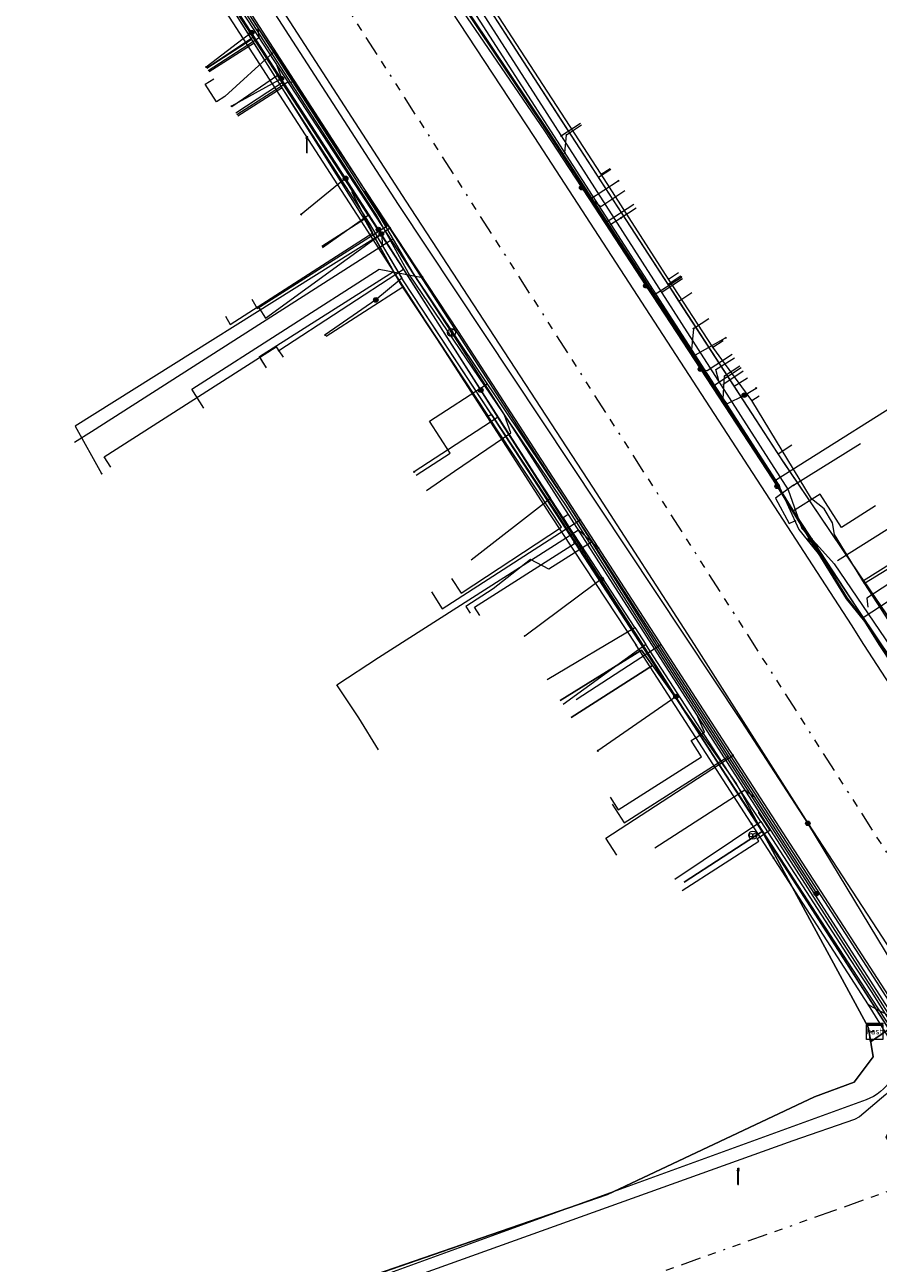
# Model space of a CAD drawing. Header units: metres. Extents: x 154975 to 155642, y 461260 to 461877.
# Tile 65 of 95: x 155255 to 155297, y 461719 to 461781. Entities that reach past the tile are written whole.
import ezdxf
from ezdxf.enums import TextEntityAlignment as Align
from ezdxf.lldxf.tags import DXFTag

# ---------------------------------------------------------------- set-up
doc = ezdxf.new("R2010")
doc.units = ezdxf.units.M
doc.linetypes.add('RI-OVERIG-SO', pattern=[17, 5, -2, 2, -2, 0, -2, 2, -2])
for name, color, linetype, lineweight, true_color in [('B-WE-KL-DATA-G', 3, 'KL-DATA-SO', 18, 0x00ff00), ('B-WE-KL-DATA_DUCT-G', 3, 'Continuous', 18, 0x00ff00), ('B-WE-KL-DATA_HULPSTUK-S', 3, 'Continuous', 18, 0x00ff00), ('B-WE-KL-DATA_KABELBED-G', 3, 'Continuous', 18, 0x00ff00), ('B-WE-KL-ET_LS-G', 1, 'KL-LS-SO', 18, 0xff0000), ('B-WE-KL-ET_LS-S', 1, 'Continuous', 18, 0xff0000), ('B-WE-KL-ET_LS_HULPSTUK-S', 1, 'Continuous', 18, 0xff0000), ('B-WE-KL-ET_MS-G', 1, 'KL-MS-SO', 18, 0xff0000), ('B-WE-KL-GAS_LD-G', 30, 'KL-GAS_LD-SO', 18, 0xff7f00), ('B-WE-KL-GAS_LD_HULPSTUK-S', 30, 'Continuous', 18, 0xff7f00), ('B-WE-KL-WATER-G', 5, 'KL-WATER-SO', 18, 0x0000ff), ('B-WE-KL-WATER_HULPSTUK-S', 5, 'Continuous', 18, 0x0000ff), ('B-WE-RI-VRIJVERVAL-G', 6, 'RI-OVERIG-SO', 18, 0xff00ff), ('V-WE-KL-WATER-G', 5, 'V-KL-WATER-SO', 18, 0x0000ff)]:
    doc.layers.add(name, color=color, linetype=linetype, lineweight=lineweight, true_color=true_color)
doc.styles.add('NLCS-ISO', font='NLCS-ISO.ttf')
tags = doc.linetypes.add('KL-DATA-SO', pattern='A,4,-1,[101,NLCS.SHX,S=0.5,R=0,X=0,Y=0],-1,4,-1,["D",Standard,S=1,R=0,X=-0.25,Y=-0.5],-1.5', length=12.5).pattern_tags.tags
tags[18] = DXFTag(74, 10)
tags = doc.linetypes.add('KL-GAS_LD-SO', pattern='A,4,-1,[69,NLCS.SHX,S=0.5,R=0,X=0,Y=0],-1,4,-1,["L",Standard,S=1,R=0,X=0.25,Y=-0.5],-2', length=13).pattern_tags.tags
tags[18] = DXFTag(74, 10)
tags = doc.linetypes.add('KL-LS-SO', pattern='A,4,-1,[103,NLCS.SHX,S=0.75,R=0,X=0,Y=0],-1,4,-1,["L",Standard,S=1,R=0,X=0,Y=-0.5],-2', length=13).pattern_tags.tags
tags[18] = DXFTag(74, 10)
tags = doc.linetypes.add('KL-MS-SO', pattern='A,4,-1,[103,NLCS.SHX,S=0.75,R=0,X=0,Y=0],-1,4,-1,["M",Standard,S=1,R=0,X=0,Y=-0.5],-2', length=13).pattern_tags.tags
tags[18] = DXFTag(74, 10)
doc.linetypes.add('KL-WATER-SO', pattern='A,7,-0.5,[168,NLCS.SHX,S=0.75,R=0,X=0.75,Y=0],-2', length=9.5)
doc.linetypes.add('V-KL-WATER-SO', pattern='A,3.5,[24,NLCS.SHX,S=0.5,R=0,X=0,Y=0],3.5,-0.5,[168,NLCS.SHX,S=0.75,R=0,X=0.75,Y=0],-2', length=9.5)

# ---------------------------------------------------------------- blocks, each defined once
blk = doc.blocks.new('SKL-WTB_HULP_BLAASGAT-SO')
at = {"color": 0, "linetype": 'ByBlock', "lineweight": 18}
for points in [[(0.4, 0.73), (-0.4, 0.09)], [(-0.4, 0.73), (0.4, 0.09)], [(0, 0.41), (0, -0.87)]]:
    blk.add_lwpolyline(points, dxfattribs=at)
blk.add_circle((0, 0), 1, dxfattribs=at)
at = {"color": 0, "linetype": 'ByBlock', "lineweight": 18, "style": 'NLCS-ISO', "flags": 1}
for tag, p in [('TYPE', (1.5, 0)), ('OMSCHRIJVING', (1.5, -3)), ('LABEL', (1.5, -1.5))]:
    blk.add_attdef(tag, p, '', height=1, dxfattribs=at)
blk = doc.blocks.new('SKL-WTB_HULP_MOF-SO')
at = {"linetype": 'ByBlock', "lineweight": 18}
h = blk.add_hatch(color=0, dxfattribs=at)
h.dxf.hatch_style = 1
h.paths.add_polyline_path([(-0.5625, 0, 1), (0.5625, 0, 1)])
at = {"color": 0, "linetype": 'ByBlock', "lineweight": 18}
blk.add_circle((0, 0), 0.5625, dxfattribs=at)
at = {"color": 0, "linetype": 'ByBlock', "lineweight": 18, "style": 'NLCS-ISO', "flags": 1}
for tag, p in [('TYPE', (1.5, 0)), ('OMSCHRIJVING', (1.5, -3)), ('LABEL', (1.5, -1.5))]:
    blk.add_attdef(tag, p, '', height=1, dxfattribs=at)
blk = doc.blocks.new('SKL-WTB_HULP_OVERLENGTE-SO')
at = {"color": 0, "linetype": 'ByBlock', "lineweight": 18}
for centre, radius in [((0, 0), 1), ((-0.42, 0), 0.417), ((0.42, 0), 0.417)]:
    blk.add_circle(centre, radius, dxfattribs=at)
at = {"color": 0, "linetype": 'ByBlock', "lineweight": 18, "style": 'NLCS-ISO', "flags": 1}
for tag, p in [('TYPE', (1.5, 0)), ('OMSCHRIJVING', (1.5, -3)), ('LABEL', (1.5, -1.5))]:
    blk.add_attdef(tag, p, '', height=1, dxfattribs=at)
blk = doc.blocks.new('SKL-WTB_HULP_KAST-SO')
at = {"color": 0, "linetype": 'ByBlock', "lineweight": 18}
for points in [[(-2, 2), (2, 2), (2, 1.68), (-2, 1.68)], [(-2, 1.52), (2, 1.52), (2, -2), (-2, -2)]]:
    blk.add_lwpolyline(points, close=True, dxfattribs=at)
at = {"color": 0, "linetype": 'ByBlock', "lineweight": 18, "style": 'NLCS-ISO'}
blk.add_text('kast', height=1.5, dxfattribs=at).set_placement((0, 0), align=Align.MIDDLE_CENTER)
at = {"color": 0, "linetype": 'ByBlock', "lineweight": 18, "style": 'NLCS-ISO', "flags": 1}
for tag, p in [('TYPE', (2.5, 0)), ('OMSCHRIJVING', (2.5, -3)), ('LABEL', (2.5, -1.5))]:
    blk.add_attdef(tag, p, '', height=1, dxfattribs=at)
blk = doc.blocks.new('SKL-WTB_HULP_OVERIG-SO')
at = {"color": 0, "linetype": 'ByBlock', "lineweight": 18}
for points in [[(-0.14, 0.14), (0.14, -0.14)], [(0.14, 0.14), (-0.14, -0.14)]]:
    blk.add_lwpolyline(points, dxfattribs=at)
at = {"color": 0, "linetype": 'ByBlock', "lineweight": 18, "style": 'NLCS-ISO', "flags": 1}
for tag, p in [('TYPE', (1.5, 0)), ('OMSCHRIJVING', (1.5, -3)), ('LABEL', (1.5, -1.5))]:
    blk.add_attdef(tag, p, '', height=1, dxfattribs=at)
blk = doc.blocks.new('SKL-ET_LS_MAST-SO')
for p, q in [((-0.05, 2.07), (0.05, 2.07)), ((-0.05, -2), (0.05, -2))]:
    blk.add_line(p, q)
for points in [[(-0.18, 1.76), (-0.22, 1.76), (-0.22, 1.84), (-0.18, 1.84), (-0.18, 1.79)], [(-0.18, 1.49), (-0.22, 1.49), (-0.22, 1.57), (-0.18, 1.57), (-0.18, 1.52)], [(-0.18, 1.79), (-0.05, 1.79)], [(-0.18, 1.76), (-0.05, 1.76)], [(-0.18, 1.52), (-0.05, 1.52)], [(-0.18, 1.49), (-0.05, 1.49)], [(-0.05, -2), (-0.05, 2.07)], [(0.05, -2), (0.05, 2.07)], [(0.18, 1.92), (0.05, 1.92)], [(0.18, 1.89), (0.05, 1.89)], [(0.18, 1.66), (0.05, 1.66)], [(0.18, 1.63), (0.05, 1.63)], [(0.18, 1.39), (0.05, 1.39)], [(0.18, 1.36), (0.05, 1.36)], [(0.18, 1.89), (0.22, 1.89), (0.22, 1.97), (0.18, 1.97), (0.18, 1.92)], [(0.18, 1.63), (0.22, 1.63), (0.22, 1.71), (0.18, 1.71), (0.18, 1.66)], [(0.18, 1.36), (0.22, 1.36), (0.22, 1.44), (0.18, 1.44), (0.18, 1.39)]]:
    blk.add_lwpolyline(points)

msp = doc.modelspace()

# ---------------------------------------------------------------- linework, layer by layer
at = {"layer": 'B-WE-KL-DATA-G', "ltscale": 0.2, "flags": 128}
for points in [[(155297.024, 461730.873), (155296.747, 461730.825), (155296.704, 461731.073), (155291.469, 461740.747), (155290.017, 461743.011), (155281.253, 461756.564), (155273.746, 461767.971), (155272.067, 461770.819), (155267.744, 461777.522), (155259.031, 461791.413), (155252.467, 461801.182), (155244.53, 461813.073), (155237.817, 461823.337), (155232.08, 461832.409), (155230.027, 461836.257), (155229.4, 461835.935), (155210.6, 461828.298), (155207.22, 461828.129), (155193.544, 461822.993), (155193.65, 461822.712)], [(155297.024, 461730.873), (155296.747, 461730.825), (155296.704, 461731.073), (155291.469, 461740.747), (155290.017, 461743.011), (155281.253, 461756.564), (155273.746, 461767.971), (155272.067, 461770.819), (155267.744, 461777.522), (155259.031, 461791.413), (155254.799, 461797.711), (155252.635, 461796.306)], [(155297.024, 461730.873), (155296.747, 461730.825), (155296.704, 461731.073), (155291.469, 461740.747), (155290.017, 461743.011), (155281.253, 461756.564), (155273.746, 461767.971), (155272.067, 461770.819), (155267.744, 461777.522), (155259.031, 461791.413), (155258.037, 461792.892), (155255.796, 461791.437)], [(155297.024, 461730.873), (155296.747, 461730.825), (155296.704, 461731.073), (155291.469, 461740.747), (155290.017, 461743.011), (155281.253, 461756.564), (155273.746, 461767.971), (155272.067, 461770.819), (155267.744, 461777.522), (155261.374, 461787.678), (155259.056, 461786.181)], [(155297.024, 461730.873), (155296.747, 461730.825), (155296.828, 461730.358), (155306.8, 461737.229), (155298.529, 461750), (155298.4, 461750.318), (155292.53, 461758.996), (155281.638, 461775.787), (155274.345, 461787.086), (155276.063, 461788.205)], [(155283.51, 461773.239), (155274.712, 461786.79), (155274.558, 461787.026), (155276.115, 461788.116)], [(155297.024, 461730.873), (155296.747, 461730.825), (155296.704, 461731.073), (155291.469, 461740.747), (155290.017, 461743.011), (155281.253, 461756.564), (155273.746, 461767.971), (155272.067, 461770.819), (155267.744, 461777.522), (155262.704, 461785.558), (155260.413, 461784.079)], [(155262.598, 461785.736), (155266.167, 461780.21), (155266.301, 461780.004)], [(155266.301, 461780.004), (155264.022, 461778.489)], [(155297.024, 461730.873), (155296.747, 461730.825), (155296.704, 461731.073), (155291.469, 461740.747), (155290.017, 461743.011), (155281.253, 461756.564), (155273.746, 461767.971), (155272.067, 461770.819), (155267.744, 461777.522), (155266.36, 461779.73), (155264.144, 461778.299)], [(155266.301, 461780.004), (155267.526, 461778.116)], [(155267.526, 461778.116), (155265.256, 461776.576)], [(155271.998, 461771.224), (155267.526, 461778.116)], [(155297.024, 461730.873), (155296.747, 461730.825), (155296.704, 461731.073), (155291.469, 461740.747), (155290.017, 461743.011), (155281.253, 461756.564), (155273.746, 461767.971), (155272.067, 461770.819), (155267.744, 461777.522), (155265.556, 461776.112)], [(155297.024, 461730.873), (155296.747, 461730.825), (155296.828, 461730.358), (155306.8, 461737.229), (155298.529, 461750), (155298.4, 461750.318), (155292.53, 461758.996), (155283.38, 461773.102), (155283.982, 461773.497)], [(155283.51, 461773.239), (155283.955, 461773.531)], [(155286.845, 461768.061), (155283.51, 461773.239)], [(155269.745, 461769.623), (155271.998, 461771.224)], [(155271.998, 461771.224), (155273.741, 461768.537)], [(155297.024, 461730.873), (155296.747, 461730.825), (155296.704, 461731.073), (155291.469, 461740.747), (155290.017, 461743.011), (155281.253, 461756.564), (155278.097, 461761.36), (155277.922, 461761.289), (155273.557, 461767.896), (155271.983, 461770.765), (155271.818, 461771.027), (155269.712, 461769.665)], [(155266.97, 461763.667), (155266.634, 461764.225), (155273.258, 461768.442), (155273.557, 461767.896), (155277.922, 461761.289), (155278.097, 461761.36), (155281.253, 461756.564), (155290.017, 461743.011), (155291.469, 461740.747), (155296.704, 461731.073), (155296.747, 461730.825), (155297.024, 461730.873)], [(155273.741, 461768.537), (155267.582, 461764.517)], [(155273.741, 461768.537), (155273.828, 461768.403), (155280.358, 461758.217), (155281.016, 461757.217)], [(155297.024, 461730.873), (155296.747, 461730.825), (155296.828, 461730.358), (155306.8, 461737.229), (155298.529, 461750), (155298.4, 461750.318), (155292.53, 461758.996), (155286.816, 461767.805), (155287.444, 461768.219)], [(155286.845, 461768.061), (155287.332, 461768.381)], [(155297.024, 461730.873), (155296.747, 461730.825), (155296.704, 461731.073), (155291.469, 461740.747), (155290.017, 461743.011), (155281.253, 461756.564), (155278.097, 461761.36), (155277.922, 461761.289), (155273.717, 461767.653), (155269.929, 461765.217)], [(155289.03, 461764.696), (155286.845, 461768.061)], [(155297.024, 461730.873), (155296.747, 461730.825), (155296.828, 461730.358), (155306.8, 461737.229), (155298.529, 461750), (155298.4, 461750.318), (155292.53, 461758.996), (155287.356, 461766.972), (155287.989, 461767.388)], [(155289.03, 461764.696), (155289.532, 461765.026)], [(155259.281, 461758.753), (155258.951, 461759.266), (155267.461, 461764.702), (155267.582, 461764.517)], [(155267.582, 461764.517), (155267.793, 461764.196)], [(155290.955, 461762.051), (155289.03, 461764.696)], [(155297.024, 461730.873), (155296.747, 461730.825), (155296.828, 461730.358), (155306.8, 461737.229), (155298.529, 461750), (155298.4, 461750.318), (155292.53, 461758.996), (155290.088, 461762.76), (155290.741, 461763.183)], [(155290.955, 461762.051), (155291.325, 461762.293)], [(155296.523, 461753.005), (155295.044, 461755.429), (155294.942, 461756.008), (155294.532, 461756.709), (155293.897, 461757.197), (155290.955, 461762.051)], [(155276.125, 461753.258), (155276.596, 461752.529), (155281.549, 461755.801), (155277.922, 461761.289), (155278.097, 461761.36), (155281.253, 461756.564), (155290.017, 461743.011), (155291.469, 461740.747), (155296.704, 461731.073), (155296.747, 461730.825), (155297.024, 461730.873)], [(155281.016, 461757.217), (155277.089, 461754.165)], [(155285.177, 461750.832), (155282.843, 461754.433), (155281.016, 461757.217)], [(155297.024, 461730.873), (155296.747, 461730.825), (155296.828, 461730.358), (155306.8, 461737.229), (155298.529, 461750), (155298.4, 461750.318), (155296.482, 461753.153), (155299.435, 461755.021)], [(155299.541, 461754.853), (155296.523, 461753.005)], [(155296.523, 461753.005), (155296.529, 461752.995), (155299.75, 461748.016)], [(155280.845, 461748.257), (155285.177, 461750.832)], [(155285.177, 461750.832), (155285.715, 461750.001)], [(155297.024, 461730.873), (155296.747, 461730.825), (155296.828, 461730.358), (155306.8, 461737.229), (155298.529, 461750), (155298.4, 461750.318), (155298.967, 461750.689)], [(155285.715, 461750.001), (155281.628, 461747.026)], [(155291.394, 461741.239), (155290.975, 461741.886), (155285.715, 461750.001)], [(155288.109, 461750), (155293.722, 461741.155), (155317.609, 461704.505), (155347.881, 461658.297), (155347.434, 461655.514), (155350.091, 461651.137), (155376.202, 461612.756), (155397.767, 461579.618), (155399.429, 461577.314)], [(155281.493, 461747.23), (155285.511, 461749.717), (155287.459, 461746.968), (155290.017, 461743.011), (155291.469, 461740.747), (155296.704, 461731.073), (155296.747, 461730.825), (155297.024, 461730.873)], [(155282.033, 461746.391), (155286.053, 461748.952), (155287.459, 461746.968), (155290.017, 461743.011), (155291.469, 461740.747), (155296.704, 461731.073), (155296.747, 461730.825), (155297.024, 461730.873)], [(155302.475, 461745.31), (155301.835, 461744.896), (155306.8, 461737.229), (155296.828, 461730.358), (155296.747, 461730.825), (155297.024, 461730.873)], [(155291.394, 461741.239), (155294.94, 461735.773), (155295.815, 461734.425), (155296.847, 461732.834), (155298.209, 461730.686), (155298.476, 461730.265), (155298.952, 461729.543), (155298.599, 461729.09), (155298.5, 461728.939), (155298.135, 461728.387), (155297.813, 461727.965), (155297.57, 461727.74), (155296.274, 461726.649), (155296.036, 461726.508), (155292.983, 461725.45), (155266.823, 461716.069), (155253.49, 461711.416), (155249.526, 461710.003)], [(155287.157, 461738.393), (155291.394, 461741.239)], [(155287.612, 461738.237), (155291.469, 461740.747), (155296.704, 461731.073), (155296.747, 461730.825), (155297.024, 461730.873)], [(155297.024, 461730.873), (155296.747, 461730.825), (155296.828, 461730.358), (155306.8, 461737.229), (155304.995, 461740.016), (155305.656, 461740.448)], [(155297.024, 461730.873), (155296.747, 461730.825), (155296.828, 461730.358), (155306.8, 461737.229), (155305.321, 461739.512), (155305.984, 461739.946)], [(155297.024, 461730.873), (155296.747, 461730.825), (155296.828, 461730.358), (155306.8, 461737.229), (155308.553, 461734.522), (155309.236, 461734.968)], [(155297.024, 461730.873), (155296.747, 461730.825), (155296.828, 461730.358), (155306.8, 461737.229), (155312.035, 461729.145), (155315.279, 461731.266)], [(155297.024, 461730.873), (155296.747, 461730.825), (155296.958, 461729.604), (155296.02, 461728.353), (155294.051, 461727.64), (155283.829, 461722.811), (155256.02, 461713.217), (155212.506, 461697.469), (155210.172, 461703.877), (155207.174, 461709.766), (155208.307, 461710.177)], [(155297.024, 461730.873), (155296.747, 461730.825), (155296.958, 461729.604), (155296.02, 461728.353), (155294.051, 461727.64), (155283.829, 461722.811), (155256.02, 461713.217), (155223.739, 461701.534), (155221.633, 461707.28)], [(155297.024, 461730.873), (155296.747, 461730.825), (155296.958, 461729.604), (155296.02, 461728.353), (155294.051, 461727.64), (155283.829, 461722.811), (155256.02, 461713.217), (155227.485, 461702.89), (155225.156, 461709.278)], [(155228.478, 461710.503), (155228.705, 461709.883), (155228.132, 461709.676), (155230.228, 461703.883), (155256.02, 461713.217), (155283.829, 461722.811), (155294.051, 461727.64), (155296.02, 461728.353), (155296.958, 461729.604), (155296.747, 461730.825), (155297.024, 461730.873)], [(155297.024, 461730.873), (155296.747, 461730.825), (155296.958, 461729.604), (155296.02, 461728.353), (155294.051, 461727.64), (155283.829, 461722.811), (155256.02, 461713.217), (155240.695, 461707.671), (155238.704, 461713.514)], [(155242.134, 461714.759), (155242.249, 461714.442), (155243.002, 461714.716), (155244.995, 461709.227), (155256.02, 461713.217), (155283.829, 461722.811), (155294.051, 461727.64), (155296.02, 461728.353), (155296.958, 461729.604), (155296.747, 461730.825), (155297.024, 461730.873)], [(155249.773, 461718.19), (155249.98, 461717.62), (155250.548, 461717.825), (155252.655, 461711.999), (155256.02, 461713.217), (155283.829, 461722.811), (155294.051, 461727.64), (155296.02, 461728.353), (155296.958, 461729.604), (155296.747, 461730.825), (155297.024, 461730.873)]]:
    msp.add_lwpolyline(points, dxfattribs=at)
at = {"layer": 'B-WE-KL-DATA_DUCT-G', "ltscale": 0.2, "flags": 128}
msp.add_lwpolyline([(155257.38, 461703.639), (155259.263, 461704.307), (155266.741, 461707.131), (155267.484, 461707.407), (155277.377, 461711.051), (155277.475, 461710.772), (155288.212, 461715.024), (155299.054, 461718.999), (155300.487, 461719.334), (155300.835, 461720.586), (155297.594, 461725.636), (155299.095, 461728.854), (155291.469, 461740.747), (155287.459, 461746.968), (155278.097, 461761.36), (155273.746, 461767.971), (155272.067, 461770.819), (155267.744, 461777.522), (155261.374, 461787.678), (155258.037, 461792.892), (155254.656, 461797.924), (155252.533, 461801.265), (155248.441, 461807.422)], dxfattribs=at)
msp.add_lwpolyline([(155257.38, 461703.639), (155259.263, 461704.307), (155266.741, 461707.131), (155267.484, 461707.407), (155277.377, 461711.051), (155277.475, 461710.772), (155288.212, 461715.024), (155299.054, 461718.999), (155300.487, 461719.334), (155300.835, 461720.586), (155297.594, 461725.636), (155299.095, 461728.854), (155291.469, 461740.747), (155287.459, 461746.968), (155278.097, 461761.36), (155273.746, 461767.971), (155272.067, 461770.819), (155267.744, 461777.522), (155261.374, 461787.678), (155258.037, 461792.892), (155254.656, 461797.924), (155252.533, 461801.265), (155248.441, 461807.422)], dxfattribs=at)
at = {"layer": 'B-WE-KL-DATA_KABELBED-G', "ltscale": 0.2, "flags": 128}
for points in [[(155241.175, 461842.978), (155243.305, 461839.512), (155251.007, 461826.663), (155254.761, 461819.718), (155260.711, 461806.664), (155266.751, 461796.417), (155271.786, 461787.902), (155271.814, 461787.86), (155272.773, 461786.39), (155280.213, 461775.055), (155295.858, 461750.965), (155296.481, 461750), (155298.643, 461746.653), (155298.857, 461746.322), (155305.085, 461736.681), (155306.215, 461734.984), (155306.8, 461734.106), (155309.182, 461729.893), (155323.691, 461707.212)], [(155232.95, 461831.224), (155233.518, 461830.282), (155237.734, 461823.281), (155237.753, 461823.253), (155237.887, 461823.053), (155241.906, 461817.049), (155245.342, 461811.918), (155245.414, 461811.811), (155251.292, 461802.596), (155256.924, 461793.766), (155259.096, 461790.36), (155261.07, 461787.301), (155262.721, 461784.744), (155265.829, 461779.929), (155267.256, 461777.718), (155270.486, 461772.714), (155271.815, 461770.655), (155272.226, 461770.018), (155273.531, 461767.992), (155278.041, 461760.993), (155280.999, 461756.403), (155283.232, 461753.011), (155285.238, 461749.963)], [(155298.194, 461729.699), (155298.194, 461729.804), (155298.183, 461729.996), (155298.156, 461730.187), (155298.115, 461730.376), (155298.058, 461730.56), (155297.987, 461730.739), (155297.902, 461730.912), (155297.803, 461731.078), (155297.278, 461731.886), (155296.841, 461732.558), (155288.59, 461745.251), (155287.208, 461747.421), (155285.566, 461750), (155283.515, 461753.221), (155278.413, 461761.236), (155277.562, 461762.573), (155272.652, 461770.286), (155272.652, 461770.286), (155272.05, 461771.231), (155263.136, 461785.058), (155261.506, 461787.586), (155261.185, 461788.083), (155252.462, 461801.614)], [(155272.067, 461788.094), (155273.055, 461786.589), (155273.676, 461785.681), (155280.714, 461775.385), (155282.552, 461772.576), (155282.935, 461771.991), (155285.724, 461767.727), (155286.051, 461767.229), (155288.42, 461763.607), (155296.41, 461751.395), (155297.348, 461750), (155298.041, 461748.97), (155299.306, 461747.088), (155302.298, 461742.64), (155306.553, 461736.312), (155307.066, 461735.549), (155307.066, 461735.548)], [(155283.38, 461773.102), (155274.345, 461787.086), (155276.063, 461788.205)], [(155266.36, 461779.73), (155262.704, 461785.558)], [(155266.242, 461780.24), (155265.829, 461779.929), (155263.99, 461778.542)], [(155266.36, 461779.73), (155264.144, 461778.299)], [(155267.744, 461777.522), (155266.36, 461779.73)], [(155267.707, 461777.967), (155267.256, 461777.718), (155265.239, 461776.606)], [(155267.744, 461777.522), (155265.556, 461776.112)], [(155278.097, 461761.36), (155273.746, 461767.971), (155272.067, 461770.819), (155267.744, 461777.522)], [(155271.818, 461771.027), (155267.744, 461777.522)], [(155270.883, 461773.037), (155270.486, 461772.714), (155268.691, 461771.258)], [(155283.38, 461773.102), (155283.982, 461773.497)], [(155286.816, 461767.805), (155283.38, 461773.102)], [(155282.552, 461772.576), (155282.935, 461771.991), (155284.356, 461772.919)], [(155271.818, 461771.027), (155269.712, 461769.665)], [(155273.258, 461768.442), (155271.818, 461771.027)], [(155272.652, 461770.286), (155272.226, 461770.018), (155257.528, 461760.78), (155258.83, 461758.442)], [(155272.652, 461770.286), (155272.652, 461770.286), (155272.714, 461769.699), (155273.665, 461768.104), (155273.531, 461767.992), (155272.375, 461767.029)], [(155266.72, 461764.083), (155266.634, 461764.225), (155273.258, 461768.442)], [(155273.717, 461767.653), (155273.258, 461768.442)], [(155285.724, 461767.727), (155286.051, 461767.229), (155287.478, 461768.158)], [(155286.816, 461767.805), (155287.444, 461768.219)], [(155273.717, 461767.653), (155269.929, 461765.217)], [(155277.922, 461761.289), (155273.717, 461767.653)], [(155287.356, 461766.972), (155286.816, 461767.805)], [(155272.375, 461767.029), (155269.875, 461765.295)], [(155287.356, 461766.972), (155287.989, 461767.388)], [(155290.088, 461762.76), (155287.356, 461766.972)], [(155288.42, 461763.607), (155288.168, 461764.308), (155289.66, 461765.154)], [(155266.97, 461763.667), (155266.72, 461764.083)], [(155288.42, 461763.607), (155289.723, 461761.885), (155290.588, 461762.322)], [(155290.088, 461762.76), (155290.741, 461763.183)], [(155292.257, 461759.416), (155290.088, 461762.76)], [(155290.588, 461762.322), (155291.17, 461762.669)], [(155292.048, 461758.071), (155300.098, 461763.143), (155300.258, 461762.889)], [(155277.562, 461762.573), (155278.413, 461761.236), (155278.041, 461760.993), (155274.27, 461758.53)], [(155277.922, 461761.289), (155278.097, 461761.36)], [(155278.097, 461761.36), (155287.459, 461746.968)], [(155276.125, 461753.258), (155276.596, 461752.529), (155281.549, 461755.801), (155277.922, 461761.289)], [(155292.257, 461759.416), (155292.928, 461759.857)], [(155296.482, 461753.153), (155292.257, 461759.416)], [(155296.482, 461753.153), (155299.435, 461755.021)], [(155283.515, 461753.221), (155283.232, 461753.011), (155279.736, 461750.413)], [(155296.482, 461753.153), (155298.4, 461750.318)], [(155296.715, 461732.184), (155286.981, 461747.263), (155285.238, 461749.963)], [(155286.053, 461748.952), (155285.511, 461749.717), (155281.493, 461747.23)], [(155286.053, 461748.952), (155282.033, 461746.391)], [(155286.053, 461748.952), (155287.459, 461746.968)], [(155287.209, 461747.421), (155287.208, 461747.421), (155286.981, 461747.263), (155283.346, 461744.736)], [(155287.459, 461746.968), (155290.185, 461743.119), (155291.469, 461740.747)], [(155287.459, 461746.968), (155291.469, 461740.747)], [(155291.469, 461740.747), (155287.612, 461738.237)], [(155291.469, 461740.747), (155296.704, 461731.073), (155296.747, 461730.825)], [(155291.469, 461740.747), (155297.731, 461730.98)], [(155296.715, 461732.184), (155297.278, 461731.886), (155297.724, 461731.65), (155298.733, 461730.038), (155304.852, 461720.262), (155305.987, 461718.449)], [(155298.93, 461728.62), (155298.371, 461729.52), (155298.241, 461729.729), (155298.194, 461729.804), (155296.715, 461732.184)], [(155296.747, 461730.825), (155297.024, 461730.873)], [(155296.747, 461730.825), (155296.828, 461730.358)], [(155296.828, 461730.358), (155297.731, 461730.98)], [(155296.828, 461730.358), (155296.958, 461729.604), (155296.02, 461728.353), (155294.051, 461727.64), (155283.829, 461722.811), (155252.655, 461711.999)], [(155298.194, 461729.699), (155298.18, 461729.492), (155298.149, 461729.287), (155298.1, 461729.086), (155298.034, 461728.889), (155297.951, 461728.699), (155297.853, 461728.517), (155297.739, 461728.343), (155297.611, 461728.18), (155297.47, 461728.029), (155297.316, 461727.89), (155297.15, 461727.765), (155296.975, 461727.654), (155296.791, 461727.559), (155296.599, 461727.48), (155252.919, 461711.599)]]:
    msp.add_lwpolyline(points, dxfattribs=at)
at = {"layer": 'B-WE-KL-ET_LS-G', "ltscale": 0.2, "flags": 128}
for points in [[(155229.023, 461838.281), (155229.758, 461838.765), (155242.873, 461818.84), (155246.957, 461812.831), (155252.731, 461803.98), (155258.159, 461807.521), (155273.279, 461786.734), (155280.927, 461775.321), (155291.819, 461758.53), (155295.662, 461752.287), (155296.567, 461751.155), (155297.272, 461750.027), (155310.198, 461730.469), (155325.025, 461707.76), (155326.006, 461706.115), (155331.737, 461697.091), (155337.791, 461688.192), (155341.722, 461682.232), (155352.655, 461665.057), (155353.823, 461663.545), (155359.279, 461655.016), (155370.099, 461639.269), (155378.376, 461625.864), (155385.514, 461614.858), (155394.094, 461601.714), (155399.192, 461593.635), (155412.291, 461574.206), (155421.138, 461559.576), (155421.984, 461558.216), (155431.813, 461544.148), (155438.912, 461535.339), (155448.615, 461522.615), (155448.9, 461522.531), (155451.753, 461520.209), (155455.621, 461516.902), (155463.594, 461506.267), (155471.478, 461496.941), (155474.878, 461492.079), (155482.353, 461482.574), (155490.259, 461472.64), (155492.956, 461469.433), (155494.883, 461469.735), (155503.931, 461456.968), (155521.037, 461434.853), (155520.714, 461434.606), (155522.913, 461430.894), (155522.77, 461430.024), (155523.09, 461429.501)], [(155265.113, 461782.699), (155265.183, 461782.683), (155265.481, 461782.223), (155265.607, 461782.112), (155265.766, 461782.057), (155265.85, 461782.054), (155266.011, 461782.095), (155272.968, 461786.53), (155273.102, 461786.564), (155273.238, 461786.549), (155273.36, 461786.487), (155273.411, 461786.442), (155273.497, 461786.324), (155280.885, 461775.293), (155291.777, 461758.503), (155293.83, 461755.167)], [(155293.722, 461741.155), (155290.46, 461746.192), (155273.496, 461771.74), (155266.128, 461783.154)], [(155265.113, 461782.699), (155272.572, 461771.144), (155274.23, 461768.328), (155281.841, 461756.944), (155286.23, 461750), (155294.148, 461737.679)], [(155264.098, 461778.374), (155266.616, 461780.001), (155266.567, 461780.446)], [(155265.508, 461776.189), (155268.028, 461777.814), (155268.278, 461777.796)], [(155266.244, 461767.06), (155266.518, 461766.612), (155272.933, 461770.688), (155271.86, 461772.376), (155271.779, 461772.372)], [(155284.685, 461772.417), (155283.495, 461771.637), (155283.072, 461771.958), (155283.055, 461771.947)], [(155285.123, 461771.749), (155283.763, 461770.856)], [(155258.327, 461760.528), (155273.215, 461770.053)], [(155289.985, 461764.336), (155288.754, 461763.529), (155288.478, 461763.587)], [(155290.423, 461763.667), (155289.023, 461762.748)], [(155274.379, 461758.362), (155276.059, 461759.447), (155275.028, 461761.043), (155277.872, 461762.88)], [(155257.484, 461759.989), (155258.327, 461760.528)], [(155297.075, 461756.845), (155295.384, 461755.777), (155294.339, 461757.432), (155292.969, 461756.567)], [(155283.034, 461755.056), (155280.926, 461753.712), (155280.021, 461754.203), (155278.178, 461752.739), (155276.828, 461751.877)], [(155293.83, 461755.167), (155295.621, 461752.258), (155296.526, 461751.126), (155297.23, 461750), (155310.143, 461730.462), (155309.815, 461729.501), (155313.357, 461724.244), (155324.03, 461707.916), (155324.993, 461707.716), (155325.963, 461706.089), (155331.695, 461697.064), (155337.887, 461687.954), (155341.68, 461682.205), (155352.614, 461665.028), (155353.751, 461663.556), (155355.041, 461661.548), (155359.237, 461654.988), (155370.057, 461639.242), (155378.334, 461625.837), (155382.898, 461618.8), (155386.238, 461613.658), (155393.725, 461602.189), (155399.292, 461593.398), (155412.247, 461574.182), (155412.939, 461572.523), (155413.206, 461572.115)], [(155298.954, 461752.712), (155298.845, 461752.879), (155296.401, 461751.283)], [(155276.828, 461751.877), (155277.041, 461751.538)], [(155284.05, 461742.109), (155284.641, 461741.181), (155289.789, 461744.462)], [(155286.162, 461739.946), (155290.618, 461742.803), (155291.039, 461742.479), (155291.056, 461742.49)], [(155314.531, 461706.996), (155313.245, 461708.894), (155293.722, 461741.155)]]:
    msp.add_lwpolyline(points, dxfattribs=at)
at = {"layer": 'B-WE-KL-ET_MS-G', "ltscale": 0.2, "flags": 128}
for points in [[(155259.031, 461792.018), (155259.769, 461790.794), (155272.485, 461771.088), (155274.062, 461768.22), (155281.757, 461756.889), (155286.109, 461750), (155298.773, 461730.299), (155305.796, 461718.812), (155307.992, 461716.225), (155315.935, 461703.411), (155322.378, 461694.033), (155328.646, 461685.224), (155339.94, 461667.764), (155350.05, 461651.11), (155350.09, 461650.828), (155350.087, 461650.686), (155350.035, 461650.406), (155349.966, 461650.224), (155349.871, 461650.055), (155349.752, 461649.901), (155349.612, 461649.766), (155349.453, 461649.652), (155346.854, 461647.934)], [(155266.172, 461783.822), (155273.86, 461771.908), (155283.091, 461757.773), (155288.109, 461750), (155293.722, 461741.155), (155317.609, 461704.505), (155347.881, 461658.297), (155347.434, 461655.514), (155350.116, 461651.096), (155350.14, 461650.83), (155350.137, 461650.682), (155350.083, 461650.391), (155350.011, 461650.203), (155349.913, 461650.027), (155349.789, 461649.868), (155349.644, 461649.727), (155347.286, 461648.159)]]:
    msp.add_lwpolyline(points, dxfattribs=at)
at = {"layer": 'B-WE-KL-GAS_LD-G', "ltscale": 0.2, "flags": 128}
for points in [[(155275.552, 461784.48), (155292.758, 461757.644), (155293.419, 461755.725), (155294.155, 461754.956), (155295.027, 461753.985), (155306.812, 461736.63), (155306.736, 461734.873), (155324.208, 461707.509), (155325.954, 461706.975), (155337.707, 461689.873), (155338.547, 461689.076), (155338.852, 461688.624), (155339.401, 461687.726), (155339.651, 461687.114), (155362.891, 461651.227), (155380.913, 461623.264), (155391.312, 461607.521), (155413.081, 461573.824)], [(155264.95, 461782.546), (155276.119, 461765.417), (155299.054, 461729.604)], [(155264.027, 461778.484), (155266.219, 461779.898)], [(155267.046, 461777.311), (155267.803, 461777.805), (155267.485, 461778.659)], [(155265.454, 461776.273), (155267.046, 461777.311)], [(155282.497, 461775.753), (155281.508, 461775.104)], [(155264.943, 461766.221), (155265.181, 461765.816), (155272.227, 461770.347), (155271.193, 461772.375)], [(155287.537, 461768.069), (155286.531, 461767.41)], [(155289.439, 461763.748), (155290.094, 461764.168)], [(155289.349, 461762.961), (155289.186, 461763.586), (155289.439, 461763.748)], [(155290.533, 461763.499), (155289.518, 461762.834)], [(155276.268, 461758.568), (155279.047, 461760.464), (155278.732, 461761.337)], [(155274.877, 461757.613), (155276.268, 461758.568)], [(155298.36, 461756.722), (155298.204, 461756.032), (155295.194, 461754.13)], [(155281.885, 461756.413), (155281.63, 461756.25), (155282.33, 461755.154)], [(155277.522, 461751.425), (155277.254, 461751.847), (155282.194, 461754.995), (155282.161, 461755.047), (155282.33, 461755.154)], [(155299.456, 461753.04), (155298.964, 461753.793), (155296.644, 461752.278), (155296.695, 461751.834)], [(155288.2, 461745.402), (155288.612, 461745.666), (155288.291, 461746.411)], [(155283.949, 461742.451), (155284.349, 461741.825), (155288.467, 461744.449), (155287.957, 461745.248), (155288.2, 461745.402)], [(155291.281, 461741.742), (155291.279, 461741.673), (155291.842, 461740.806), (155291.588, 461740.641)], [(155287.511, 461737.841), (155291.299, 461740.27), (155291.215, 461740.398), (155291.588, 461740.641)]]:
    msp.add_lwpolyline(points, dxfattribs=at)
at = {"layer": 'B-WE-KL-WATER-G', "ltscale": 0.2, "flags": 128}
for points in [[(155275.464, 461784.021), (155292.253, 461757.916), (155293.285, 461755.683), (155294.028, 461754.751), (155294.811, 461753.779), (155306.151, 461736.871), (155306.242, 461734.856), (155323.816, 461707.093), (155325.865, 461706.666), (155334.6, 461693.86)], [(155265.216, 461782.526), (155276.441, 461765.47), (155299.394, 461730.03)], [(155264.925, 461777.093), (155267.339, 461779.3)], [(155264.925, 461777.093), (155264.505, 461776.823), (155263.941, 461777.697), (155264.37, 461777.954)], [(155281.793, 461775.185), (155282.546, 461775.679)], [(155281.714, 461774.302), (155281.793, 461775.185)], [(155285.239, 461771.572), (155284.487, 461771.078)], [(155266.609, 461766.627), (155266.934, 461766.123), (155273.07, 461770.591)], [(155284.487, 461771.078), (155283.995, 461770.756)], [(155263.879, 461761.683), (155263.285, 461762.609), (155272.542, 461768.552), (155274.681, 461768.144)], [(155288.833, 461766.092), (155288.076, 461765.605)], [(155288.076, 461765.605), (155287.972, 461764.573)], [(155289.534, 461762.144), (155289.611, 461763.265)], [(155290.361, 461763.762), (155289.611, 461763.265)], [(155293.021, 461757.864), (155296.328, 461759.932)], [(155293.021, 461757.864), (155292.129, 461757.226), (155292.798, 461755.972), (155293.087, 461756.111)], [(155275.121, 461752.604), (155275.664, 461751.764), (155282.471, 461756.16)], [(155272.505, 461744.779), (155271.532, 461746.373), (155270.451, 461747.996), (155272.504, 461749.354), (155282.385, 461755.662), (155283.378, 461754.759)], [(155282.272, 461747.279), (155286.466, 461749.991)], [(155284.281, 461739.588), (155283.736, 461740.426), (155290.015, 461744.512)]]:
    msp.add_lwpolyline(points, dxfattribs=at)
at = {"layer": 'B-WE-RI-VRIJVERVAL-G', "ltscale": 0.2, "flags": 128}
for points in [[(155306.34, 461726.06), (155270, 461783)], [(155306.34, 461726.06), (155295, 461722)], [(155295, 461722), (155273.08, 461714.19)]]:
    msp.add_lwpolyline(points, dxfattribs=at)
at = {"layer": 'V-WE-KL-WATER-G', "ltscale": 0.2, "flags": 128}
for points in [[(155265.228, 461782.698), (155296.951, 461733.56)], [(155296.951, 461733.56), (155299.278, 461729.955)]]:
    msp.add_lwpolyline(points, dxfattribs=at)

# ---------------------------------------------------------------- block references
at = {"layer": 'B-WE-KL-DATA_HULPSTUK-S', "xscale": 0.2, "yscale": 0.2, "zscale": 0.2}
for name, p in [('SKL-WTB_HULP_MOF-SO', (155266.242, 461780.24)), ('SKL-WTB_HULP_OVERIG-SO', (155266.242, 461780.24)), ('SKL-WTB_HULP_OVERIG-SO', (155263.99, 461778.542)), ('SKL-WTB_HULP_MOF-SO', (155267.707, 461777.967)), ('SKL-WTB_HULP_OVERIG-SO', (155267.707, 461777.967)), ('SKL-WTB_HULP_OVERIG-SO', (155265.239, 461776.606)), ('SKL-WTB_HULP_MOF-SO', (155270.883, 461773.037)), ('SKL-WTB_HULP_OVERIG-SO', (155270.883, 461773.037)), ('SKL-WTB_HULP_MOF-SO', (155282.552, 461772.576)), ('SKL-WTB_HULP_OVERIG-SO', (155282.552, 461772.576)), ('SKL-WTB_HULP_OVERIG-SO', (155284.356, 461772.919)), ('SKL-WTB_HULP_OVERIG-SO', (155268.691, 461771.258)), ('SKL-WTB_HULP_MOF-SO', (155272.51, 461770.509)), ('SKL-WTB_HULP_MOF-SO', (155272.652, 461770.286)), ('SKL-WTB_HULP_OVERIG-SO', (155272.652, 461770.286)), ('SKL-WTB_HULP_OVERIG-SO', (155272.652, 461770.286)), ('SKL-WTB_HULP_OVERIG-SO', (155286.84, 461768.06)), ('SKL-WTB_HULP_OVERIG-SO', (155287.478, 461768.158)), ('SKL-WTB_HULP_MOF-SO', (155285.724, 461767.727)), ('SKL-WTB_HULP_OVERIG-SO', (155285.724, 461767.727)), ('SKL-WTB_HULP_MOF-SO', (155272.375, 461767.029)), ('SKL-WTB_HULP_OVERIG-SO', (155272.375, 461767.029)), ('SKL-WTB_HULP_OVERIG-SO', (155272.375, 461767.029)), ('SKL-WTB_HULP_OVERIG-SO', (155274.56, 461766.396)), ('SKL-WTB_HULP_OVERIG-SO', (155269.875, 461765.295)), ('SKL-WTB_HULP_OVERIG-SO', (155289.66, 461765.154)), ('SKL-WTB_HULP_OVERIG-SO', (155267.582, 461764.517)), ('SKL-WTB_HULP_MOF-SO', (155288.42, 461763.607)), ('SKL-WTB_HULP_OVERIG-SO', (155288.42, 461763.607)), ('SKL-WTB_HULP_OVERIG-SO', (155288.42, 461763.607)), ('SKL-WTB_HULP_MOF-SO', (155277.562, 461762.573)), ('SKL-WTB_HULP_OVERIG-SO', (155277.562, 461762.573)), ('SKL-WTB_HULP_OVERIG-SO', (155291.17, 461762.668)), ('SKL-WTB_HULP_MOF-SO', (155290.588, 461762.322)), ('SKL-WTB_HULP_OVERIG-SO', (155290.588, 461762.322)), ('SKL-WTB_HULP_OVERIG-SO', (155290.588, 461762.322)), ('SKL-WTB_HULP_OVERIG-SO', (155258.83, 461758.442)), ('SKL-WTB_HULP_OVERIG-SO', (155274.27, 461758.53)), ('SKL-WTB_HULP_OVERIG-SO', (155292.048, 461758.071)), ('SKL-WTB_HULP_MOF-SO', (155292.208, 461757.817)), ('SKL-WTB_HULP_MOF-SO', (155283.515, 461753.222)), ('SKL-WTB_HULP_OVERIG-SO', (155283.515, 461753.222)), ('SKL-WTB_HULP_OVERIG-SO', (155279.736, 461750.413)), ('SKL-WTB_HULP_OVERIG-SO', (155285.238, 461749.963)), ('SKL-WTB_HULP_OVERIG-SO', (155285.238, 461749.963)), ('SKL-WTB_HULP_MOF-SO', (155287.209, 461747.421)), ('SKL-WTB_HULP_OVERIG-SO', (155287.208, 461747.421)), ('SKL-WTB_HULP_OVERIG-SO', (155283.346, 461744.736)), ('SKL-WTB_HULP_OVERIG-SO', (155290.942, 461741.128)), ('SKL-WTB_HULP_OVERLENGTE-SO', (155291.006, 461740.569)), ('SKL-WTB_HULP_OVERIG-SO', (155292.026, 461739.447)), ('SKL-WTB_HULP_OVERIG-SO', (155296.715, 461732.184)), ('SKL-WTB_HULP_OVERIG-SO', (155296.715, 461732.184)), ('SKL-WTB_HULP_OVERIG-SO', (155296.715, 461732.184)), ('SKL-WTB_HULP_KAST-SO', (155297.024, 461730.873))]:
    msp.add_blockref(name, p, dxfattribs=at)
at = {"layer": 'B-WE-KL-ET_LS-S', "xscale": 0.2, "yscale": 0.2, "zscale": 0.2}
for p in [(155268.982, 461774.702), (155290.28, 461723.697)]:
    msp.add_blockref('SKL-ET_LS_MAST-SO', p, dxfattribs=at)
at = {"layer": 'B-WE-KL-ET_LS_HULPSTUK-S', "xscale": 0.2, "yscale": 0.2, "zscale": 0.2}
for p in [(155293.83, 461755.167), (155293.722, 461741.155), (155294.148, 461737.679)]:
    msp.add_blockref('SKL-WTB_HULP_MOF-SO', p, dxfattribs=at)
at = {"layer": 'B-WE-KL-GAS_LD_HULPSTUK-S', "xscale": 0.2, "yscale": 0.2, "zscale": 0.2}
msp.add_blockref('SKL-WTB_HULP_BLAASGAT-SO', (155276.119, 461765.417), dxfattribs=at)
at = {"layer": 'B-WE-KL-WATER_HULPSTUK-S', "xscale": 0.2, "yscale": 0.2, "zscale": 0.2}
for p in [(155267.339, 461779.3), (155281.793, 461775.185), (155281.714, 461774.302), (155273.07, 461770.591), (155283.995, 461770.756), (155284.487, 461771.078), (155274.681, 461768.144), (155288.076, 461765.605), (155287.972, 461764.573), (155289.611, 461763.265), (155289.534, 461762.144), (155293.021, 461757.864), (155282.471, 461756.16), (155293.087, 461756.111), (155283.378, 461754.759), (155286.466, 461749.991), (155290.015, 461744.512)]:
    msp.add_blockref('SKL-WTB_HULP_OVERIG-SO', p, dxfattribs=at)

doc.saveas('drawing.dxf')
